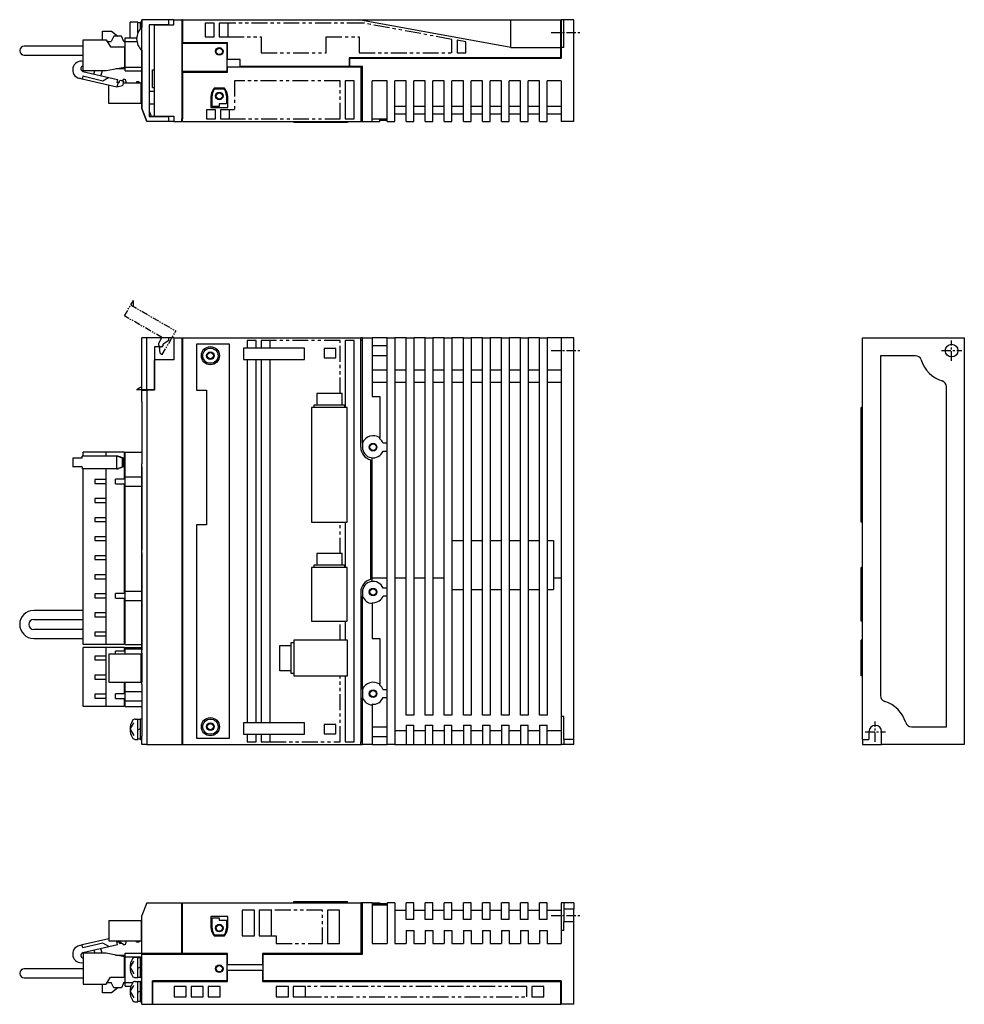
# Model space of a CAD drawing. Extents: x -716 to 5, y -257 to 130.
# Tile 2 of 2: x -367 to 5, y -257 to 130. Entities that reach past the tile are written whole.
import ezdxf

# ---------------------------------------------------------------- set-up
doc = ezdxf.new("R2010")
doc.units = 0
doc.linetypes.add('CENTER', pattern=[2, 1.25, -0.25, 0.25, -0.25])
doc.linetypes.add('PHANTOM', pattern=[2.5, 1.25, -0.25, 0.25, -0.25, 0.25, -0.25])
for name, color, linetype in [('CENTER', 6, 'CENTER'), ('OUTLINE', 7, 'CONTINUOUS'), ('PHANTOM', 3, 'PHANTOM'), ('THIN_LINE', 6, 'CONTINUOUS')]:
    doc.layers.add(name, color=color, linetype=linetype)

msp = doc.modelspace()

# ---------------------------------------------------------------- linework, layer by layer
at = {"layer": 'CENTER', "ltscale": 3}
for p, q in [((-157.51, 125.23), (-145.51, 125.23)), ((0, -4), (0, 4)), ((-157.51, 0), (-145.51, 0)), ((-4, 0), (4, 0)), ((-30, -154), (-30, -146)), ((-34, -150), (-26, -150)), ((-157.51, -222.26), (-145.51, -222.26))]:
    msp.add_line(p, q, dxfattribs=at)
at = {"layer": 'OUTLINE'}
for p, q in [((-323.11, 123.13), (-323.11, 129.23)), ((-320.01, 129.23), (-323.11, 129.23)), ((-320.01, 125.13), (-320.01, 129.23)), ((-319.01, 129.03), (-320.01, 129.03)), ((-319.01, 126.72), (-319.01, 129.23)), ((-318.51, 129.23), (-319.01, 129.23)), ((-318.51, 130.23), (-318.51, 130.23)), ((-318.51, 130.23), (-318.51, 127.22)), ((-307.86, 130.23), (-318.51, 130.23)), ((-318.51, 95.23), (-318.51, 130.23)), ((-315.65, 128.26), (-315.65, 92.2)), ((-307.86, 128.26), (-315.65, 128.26)), ((-313.51, 92.23), (-313.51, 128.23)), ((-313.51, 128.23), (-305.91, 128.23)), ((-311.98, 128.26), (-311.98, 128.23)), ((-310.05, 128.23), (-310.05, 128.26)), ((-309.31, 128.23), (-309.31, 128.26)), ((-305.91, 130.23), (-307.86, 130.23)), ((-307.86, 128.26), (-307.86, 130.23)), ((-305.91, 130.23), (-302.71, 130.23)), ((-305.91, 128.23), (-305.91, 130.23)), ((-302.51, 130.23), (-302.71, 130.23)), ((-302.71, 130.23), (-302.71, 91.24)), ((-302.71, 129.23), (-302.51, 129.23)), ((-302.51, 130.23), (-302.51, 121.13)), ((-302.51, 130.23), (-231.51, 130.23)), ((-293.51, 128.93), (-293.51, 123.43)), ((-290.01, 128.93), (-293.51, 128.93)), ((-290.01, 123.43), (-290.01, 128.93)), ((-288.01, 128.93), (-288.01, 123.43)), ((-284.51, 128.93), (-288.01, 128.93)), ((-284.51, 123.43), (-284.51, 128.93)), ((-173.31, 119.23), (-233.1, 130.23)), ((-231.51, 130.23), (-224.88, 130.23)), ((-224.88, 130.23), (-173.31, 130.23)), ((-173.31, 130.23), (-153.71, 130.23)), ((-173.31, 124.73), (-173.31, 130.23)), ((-153.71, 124.73), (-153.71, 130.23)), ((-153.71, 129.23), (-153.51, 129.23)), ((-153.51, 130.23), (-153.51, 124.75)), ((-152.51, 130.23), (-153.51, 130.23)), ((-152.51, 119.23), (-152.51, 130.23)), ((-148.51, 130.23), (-152.51, 130.23)), ((-148.51, 90.23), (-148.51, 130.23)), ((-333.91, 122.31), (-333.91, 125.72)), ((-333.91, 125.72), (-330.41, 125.72)), ((-330.41, 125.72), (-327.93, 123.73)), ((-173.31, 119.23), (-173.31, 124.73)), ((-153.71, 119.23), (-153.71, 124.73)), ((-153.51, 124.75), (-153.51, 119.71)), ((-341.51, 122.31), (-332.51, 122.31)), ((-341.51, 110.16), (-341.51, 122.31)), ((-332.51, 122.31), (-330.81, 119.53)), ((-332.1, 121.63), (-330.51, 121.63)), ((-329.51, 123.73), (-330.51, 121.63)), ((-326.51, 123.73), (-329.51, 123.73)), ((-325.51, 121.63), (-326.51, 123.73)), ((-325.63, 121.89), (-325.31, 121.63)), ((-325.51, 121.63), (-325.09, 121.63)), ((-325.09, 121.63), (-325.09, 123.13)), ((-325.09, 123.13), (-320.49, 123.13)), ((-325.09, 111.53), (-325.09, 121.63)), ((-325.09, 121.63), (-320.41, 121.63)), ((-302.51, 121.13), (-302.51, 120.93)), ((-284.81, 121.13), (-302.51, 121.13)), ((-302.51, 120.93), (-285.01, 120.93)), ((-302.51, 109.83), (-302.51, 120.93)), ((-293.51, 123.43), (-290.01, 123.43)), ((-288.01, 123.43), (-284.51, 123.43)), ((-285.01, 120.93), (-285.01, 109.83)), ((-284.81, 114.63), (-284.81, 121.13)), ((-194.51, 122.12), (-194.51, 117.23)), ((-191.01, 121.47), (-194.51, 122.12)), ((-191.01, 117.23), (-191.01, 121.47)), ((-360.99, 119.83), (-364.74, 119.83)), ((-364.74, 116.29), (-360.99, 116.29)), ((-341.51, 119.83), (-360.99, 119.83)), ((-360.99, 116.29), (-341.51, 116.29)), ((-330.81, 119.53), (-325.31, 119.53)), ((-325.31, 119.53), (-325.09, 119.53)), ((-325.31, 119.53), (-325.31, 111.48)), ((-318.51, 118.24), (-318.51, 95.23)), ((-194.51, 117.23), (-191.01, 117.23)), ((-173.31, 119.23), (-153.71, 119.23)), ((-153.71, 115.23), (-153.71, 119.23)), ((-153.71, 118.23), (-153.51, 118.23)), ((-153.51, 119.71), (-153.51, 119.23)), ((-152.51, 119.23), (-153.51, 119.23)), ((-153.51, 119.23), (-153.51, 115.03)), ((-325.09, 112.93), (-325.31, 112.93)), ((-279.81, 114.63), (-284.81, 114.63)), ((-279.81, 111.83), (-279.81, 114.63)), ((-236.91, 115.23), (-236.91, 111.83)), ((-153.71, 115.23), (-236.91, 115.23)), ((-236.71, 115.03), (-153.51, 115.03)), ((-236.71, 111.83), (-236.71, 115.03)), ((-341.62, 109.9), (-331.48, 107.49)), ((-332.51, 110.16), (-341.51, 110.16)), ((-337.31, 108.88), (-337.01, 110.16)), ((-334.13, 110.16), (-334.59, 108.23)), ((-325.31, 111.48), (-332.51, 110.16)), ((-325.09, 110.83), (-328.84, 110.83)), ((-325.09, 110.13), (-325.09, 111.53)), ((-325.09, 111.53), (-318.51, 111.53)), ((-325.09, 110.13), (-318.51, 110.13)), ((-314.31, 110.53), (-313.51, 110.53)), ((-314.31, 103.53), (-314.31, 110.53)), ((-302.51, 109.83), (-302.51, 109.63)), ((-285.01, 109.83), (-302.51, 109.83)), ((-302.51, 109.63), (-284.81, 109.63)), ((-302.51, 109.63), (-302.51, 91.24)), ((-284.81, 111.63), (-232.35, 111.63)), ((-284.81, 109.63), (-284.81, 111.63)), ((-279.81, 111.63), (-279.81, 111.83)), ((-236.91, 111.83), (-279.81, 111.83)), ((-231.71, 111.83), (-236.71, 111.83)), ((-232.35, 111.63), (-232.35, 90.23)), ((-231.71, 90.23), (-231.71, 111.83)), ((-341.9, 106.88), (-343.05, 107.16)), ((-341.65, 107.95), (-341.9, 106.88)), ((-328.28, 103.65), (-341.9, 106.88)), ((-333.86, 106.1), (-341.65, 107.95)), ((-331.48, 107.49), (-333.86, 106.1)), ((-331.48, 107.49), (-328.07, 106.68)), ((-328.07, 106.68), (-328.3, 105.71)), ((-328.3, 105.71), (-327.82, 105.59)), ((-327.82, 105.59), (-328.28, 103.65)), ((-327.82, 105.59), (-327.33, 105.48)), ((-327.33, 105.48), (-327.1, 106.45)), ((-327.1, 106.45), (-325.64, 106.1)), ((-326.26, 106.25), (-325.51, 106.79)), ((-325.64, 106.1), (-326.1, 104.16)), ((-318.71, 105.19), (-325.86, 105.19)), ((-324.71, 105.99), (-324.71, 105.19)), ((-319.71, 105.79), (-320.51, 105.79)), ((-320.51, 105.79), (-320.51, 105.19)), ((-319.11, 105.19), (-319.71, 105.79)), ((-318.71, 97.19), (-318.71, 105.19)), ((-318.51, 104.59), (-318.71, 104.79)), ((-238.51, 106.23), (-238.51, 91.23)), ((-235.01, 106.23), (-238.51, 106.23)), ((-235.01, 91.23), (-235.01, 106.23)), ((-227.91, 90.23), (-227.91, 106.23)), ((-222.01, 106.23), (-227.91, 106.23)), ((-222.01, 90.23), (-222.01, 106.23)), ((-219.01, 90.23), (-219.01, 106.23)), ((-214.51, 106.23), (-219.01, 106.23)), ((-214.51, 90.23), (-214.51, 106.23)), ((-211.51, 90.23), (-211.51, 106.23)), ((-207.01, 106.23), (-211.51, 106.23)), ((-207.01, 90.23), (-207.01, 106.23)), ((-204.01, 90.23), (-204.01, 106.23)), ((-199.51, 106.23), (-204.01, 106.23)), ((-199.51, 90.23), (-199.51, 106.23)), ((-196.51, 90.23), (-196.51, 106.23)), ((-192.01, 106.23), (-196.51, 106.23)), ((-192.01, 90.23), (-192.01, 106.23)), ((-189.01, 90.23), (-189.01, 106.23)), ((-184.51, 106.23), (-189.01, 106.23)), ((-184.51, 90.23), (-184.51, 106.23)), ((-181.51, 90.23), (-181.51, 106.23)), ((-177.01, 106.23), (-181.51, 106.23)), ((-177.01, 90.23), (-177.01, 106.23)), ((-174.01, 90.23), (-174.01, 106.23)), ((-169.51, 106.23), (-174.01, 106.23)), ((-169.51, 90.23), (-169.51, 106.23)), ((-166.51, 90.23), (-166.51, 106.23)), ((-162.01, 106.23), (-166.51, 106.23)), ((-162.01, 90.23), (-162.01, 106.23)), ((-159.01, 90.23), (-159.01, 106.23)), ((-153.51, 106.23), (-159.01, 106.23)), ((-153.51, 106.23), (-153.51, 90.23)), ((-331.51, 97.19), (-331.51, 104.41)), ((-326.1, 104.16), (-328.28, 103.65)), ((-318.51, 103.79), (-318.71, 103.79)), ((-315.65, 102.13), (-313.51, 102.13)), ((-314.31, 103.53), (-313.51, 103.53)), ((-285.96, 103.23), (-290.06, 103.23)), ((-290.01, 103.03), (-286.01, 103.03)), ((-318.71, 97.19), (-331.51, 97.19)), ((-318.51, 98.59), (-318.71, 98.59)), ((-315.65, 97.13), (-313.51, 97.13)), ((-291.31, 99.93), (-291.31, 95.73)), ((-290.81, 96.13), (-290.81, 100.32)), ((-285.21, 97.13), (-288.11, 97.13)), ((-288.11, 97.13), (-288.11, 96.13)), ((-285.21, 100.32), (-285.21, 97.13)), ((-284.71, 95.73), (-284.71, 99.93)), ((-318.51, 95.23), (-316.51, 90.23)), ((-316.51, 90.23), (-318.51, 95.23)), ((-315.65, 94.3), (-314.81, 92.23)), ((-293.01, 94.73), (-293.01, 91.23)), ((-289.51, 94.73), (-293.01, 94.73)), ((-291.31, 95.73), (-284.71, 95.73)), ((-288.11, 96.13), (-290.81, 96.13)), ((-289.51, 91.23), (-289.51, 94.73)), ((-287.51, 94.73), (-287.51, 91.23)), ((-284.01, 94.73), (-287.51, 94.73)), ((-284.01, 91.23), (-284.01, 94.73)), ((-219.01, 96.23), (-214.51, 96.23)), ((-219.01, 93.23), (-214.51, 93.23)), ((-211.51, 96.23), (-207.01, 96.23)), ((-211.51, 93.23), (-207.01, 93.23)), ((-204.01, 96.23), (-199.51, 96.23)), ((-204.01, 93.23), (-199.51, 93.23)), ((-196.51, 96.23), (-192.01, 96.23)), ((-196.51, 93.23), (-192.01, 93.23)), ((-189.01, 96.23), (-184.51, 96.23)), ((-189.01, 93.23), (-184.51, 93.23)), ((-181.51, 96.23), (-177.01, 96.23)), ((-181.51, 93.23), (-177.01, 93.23)), ((-174.01, 96.23), (-169.51, 96.23)), ((-174.01, 93.23), (-169.51, 93.23)), ((-166.51, 96.23), (-162.01, 96.23)), ((-166.51, 93.23), (-162.01, 93.23)), ((-159.01, 96.23), (-153.51, 96.23)), ((-159.01, 93.23), (-153.51, 93.23)), ((-316.51, 90.23), (-316.51, 90.23)), ((-307.86, 90.23), (-316.51, 90.23)), ((-315.65, 92.2), (-307.86, 92.2)), ((-314.81, 92.23), (-313.51, 92.23)), ((-313.51, 92.2), (-313.51, 92.23)), ((-313.51, 92.23), (-305.91, 92.23)), ((-311.98, 92.23), (-311.98, 92.2)), ((-310.05, 92.2), (-310.05, 92.23)), ((-307.86, 90.23), (-307.86, 92.2)), ((-305.91, 90.23), (-307.86, 90.23)), ((-305.91, 92.23), (-305.91, 90.23)), ((-305.91, 90.23), (-302.71, 90.23)), ((-302.71, 91.24), (-302.51, 91.24)), ((-302.71, 90.23), (-302.71, 91.23)), ((-302.71, 91.23), (-302.51, 91.23)), ((-302.51, 90.23), (-302.51, 91.23)), ((-302.51, 90.23), (-232.35, 90.23)), ((-293.01, 91.23), (-289.51, 91.23)), ((-287.51, 91.23), (-284.01, 91.23)), ((-258.71, 90.23), (-258.71, 89.73)), ((-251.71, 89.73), (-258.71, 89.73)), ((-251.71, 90.23), (-251.71, 89.73)), ((-237.71, 89.73), (-251.71, 89.73)), ((-238.51, 91.23), (-235.01, 91.23)), ((-237.71, 90.23), (-237.71, 89.73)), ((-237.61, 89.73), (-237.71, 89.73)), ((-237.61, 90.23), (-237.61, 89.73)), ((-231.71, 91.23), (-232.35, 91.23)), ((-232.35, 90.23), (-231.71, 90.23)), ((-231.71, 90.23), (-227.91, 90.23)), ((-227.91, 91.23), (-222.01, 91.23)), ((-227.91, 90.23), (-224.91, 90.23)), ((-224.91, 90.23), (-224.91, 91.23)), ((-223.6, 90.53), (-224.91, 90.53)), ((-223.6, 91.23), (-223.6, 90.53)), ((-222.01, 90.53), (-223.6, 90.53)), ((-222.01, 90.23), (-219.01, 90.23)), ((-214.51, 90.23), (-211.51, 90.23)), ((-207.01, 90.23), (-204.01, 90.23)), ((-199.51, 90.23), (-196.51, 90.23)), ((-192.01, 90.23), (-189.01, 90.23)), ((-184.51, 90.23), (-181.51, 90.23)), ((-177.01, 90.23), (-174.01, 90.23)), ((-169.51, 90.23), (-166.51, 90.23)), ((-162.01, 90.23), (-159.01, 90.23)), ((-148.51, 90.23), (-153.51, 90.23)), ((-316.51, 5), (-318.51, 5)), ((-318.51, -15.45), (-318.51, 5)), ((-305.91, 5), (-316.51, 5)), ((-316.51, -15.45), (-316.51, 5)), ((-307.86, 4), (-310.05, 2.52)), ((-307.86, 4), (-307.86, 5)), ((-305.91, 5), (-302.71, 5)), ((-305.91, 5), (-305.91, -3.6)), ((-302.71, 5), (-302.51, 5)), ((-302.71, 5), (-302.71, -155)), ((-302.51, 5), (-302.51, -155)), ((-302.51, 5), (-232.35, 5)), ((-273.51, 4), (-277.01, 4)), ((-277.01, 4), (-277.01, 1)), ((-273.51, 1), (-273.51, 4)), ((-268.01, 4), (-271.51, 4)), ((-271.51, 4), (-271.51, 1)), ((-268.01, 1), (-268.01, 4)), ((-235.01, 4), (-238.51, 4)), ((-238.51, 4), (-238.51, -22.4)), ((-235.01, -154), (-235.01, 4)), ((-232.35, -38), (-232.35, 5)), ((-231.71, 5), (-232.35, 5)), ((-231.71, 4), (-232.35, 4)), ((-231.71, -36.38), (-231.71, 5)), ((-231.71, 5), (-227.91, 5)), ((-227.91, 5), (-227.91, -18)), ((-222.01, 5), (-227.91, 5)), ((-222.01, -155), (-222.01, 5)), ((-222.01, 5), (-219.01, 5)), ((-219.01, 5), (-219.01, -155)), ((-214.51, 5), (-219.01, 5)), ((-214.51, -143.5), (-214.51, 5)), ((-214.51, 5), (-211.51, 5)), ((-211.51, 5), (-211.51, -143.5)), ((-207.01, 5), (-211.51, 5)), ((-207.01, -143.5), (-207.01, 5)), ((-207.01, 5), (-204.01, 5)), ((-204.01, 5), (-204.01, -143.5)), ((-199.51, 5), (-204.01, 5)), ((-199.51, -143.5), (-199.51, 5)), ((-199.51, 5), (-196.51, 5)), ((-196.51, 5), (-196.51, -143.5)), ((-192.01, 5), (-196.51, 5)), ((-192.01, -143.5), (-192.01, 5)), ((-192.01, 5), (-189.01, 5)), ((-189.01, 5), (-189.01, -143.5)), ((-184.51, 5), (-189.01, 5)), ((-184.51, -143.5), (-184.51, 5)), ((-184.51, 5), (-181.51, 5)), ((-181.51, 5), (-181.51, -143.5)), ((-177.01, 5), (-181.51, 5)), ((-177.01, -143.5), (-177.01, 5)), ((-177.01, 5), (-174.01, 5)), ((-174.01, 5), (-174.01, -143.5)), ((-169.51, 5), (-174.01, 5)), ((-169.51, -143.5), (-169.51, 5)), ((-169.51, 5), (-166.51, 5)), ((-166.51, 5), (-166.51, -143.5)), ((-162.01, 5), (-166.51, 5)), ((-162.01, -143.5), (-162.01, 5)), ((-162.01, 5), (-159.01, 5)), ((-159.01, 5), (-159.01, -143.5)), ((-153.51, 5), (-159.01, 5)), ((-153.51, 5), (-153.51, -144)), ((-148.51, 5), (-153.51, 5)), ((-148.51, -153), (-148.51, 5)), ((-35, -153), (-35, 5)), ((-35, 5), (5, 5)), ((5, 5), (5, -155)), ((-313.54, 1.53), (-313.54, -15.45)), ((-311.01, 1.53), (-313.54, 1.53)), ((-313.54, 0.5), (-313.51, 0.5)), ((-313.51, 1.53), (-313.51, -3.6)), ((-310.05, 2.52), (-310.05, 2.5)), ((-297.01, 2.5), (-297.01, -15.5)), ((-284.01, 2.5), (-297.01, 2.5)), ((-284.01, -152.5), (-284.01, 2.5)), ((-278.51, 1), (-278.51, -3.5)), ((-277.01, 1), (-278.51, 1)), ((-273.51, 1), (-277.01, 1)), ((-271.51, 1), (-273.51, 1)), ((-254.51, 1), (-271.51, 1)), ((-254.51, -3.5), (-254.51, 1)), ((-242.21, 0.8), (-246.81, 0.8)), ((-246.81, 0.8), (-246.81, -2.8)), ((-242.21, -2.8), (-242.21, 0.8)), ((-227.91, 2), (-222.01, 2)), ((-305.91, -3.6), (-313.51, -3.6)), ((-313.51, -15.5), (-313.51, -3.6)), ((-278.51, -3.5), (-277.01, -3.5)), ((-277.01, -3.5), (-277.01, -146.5)), ((-277.01, -3.5), (-273.51, -3.5)), ((-273.51, -146.5), (-273.51, -3.5)), ((-273.51, -3.5), (-271.51, -3.5)), ((-271.51, -3.5), (-271.51, -146.5)), ((-271.51, -3.5), (-254.51, -3.5)), ((-268.01, -146.5), (-268.01, -3.5)), ((-246.81, -2.8), (-242.21, -2.8)), ((-222.01, -2), (-227.91, -2)), ((-28, -2), (-28, -135.76)), ((-14.24, -2), (-28, -2)), ((-313.54, -5.5), (-313.51, -5.5)), ((-313.54, -6.95), (-313.51, -6.95)), ((-227.91, -7.5), (-222.01, -7.5)), ((-219.01, -7.5), (-214.51, -7.5)), ((-211.51, -7.5), (-207.01, -7.5)), ((-204.01, -7.5), (-199.51, -7.5)), ((-196.51, -7.5), (-192.01, -7.5)), ((-189.01, -7.5), (-184.51, -7.5)), ((-181.51, -7.5), (-177.01, -7.5)), ((-174.01, -7.5), (-169.51, -7.5)), ((-166.51, -7.5), (-162.01, -7.5)), ((-159.01, -7.5), (-153.51, -7.5)), ((-318.51, -15.45), (-320.51, -15.45)), ((-316.51, -15.45), (-318.51, -15.45)), ((-313.54, -15.45), (-316.51, -15.45)), ((-316.21, -15.5), (-316.21, -15.45)), ((-314.81, -15.45), (-314.81, -15.5)), ((-222.01, -12.5), (-227.91, -12.5)), ((-214.51, -12.5), (-219.01, -12.5)), ((-207.01, -12.5), (-211.51, -12.5)), ((-199.51, -12.5), (-204.01, -12.5)), ((-192.01, -12.5), (-196.51, -12.5)), ((-184.51, -12.5), (-189.01, -12.5)), ((-177.01, -12.5), (-181.51, -12.5)), ((-169.51, -12.5), (-174.01, -12.5)), ((-162.01, -12.5), (-166.51, -12.5)), ((-153.51, -12.5), (-159.01, -12.5)), ((-2, -148), (-2, -14.24)), ((-318.51, -15.5), (-316.51, -15.5)), ((-318.51, -20.2), (-318.51, -15.5)), ((-313.51, -15.5), (-316.51, -15.5)), ((-316.51, -15.5), (-316.51, -155)), ((-297.01, -15.5), (-293.01, -15.5)), ((-293.01, -15.5), (-293.01, -68.5)), ((-249.71, -16.9), (-249.71, -21.43)), ((-240.51, -16.9), (-249.71, -16.9)), ((-239.71, -16.9), (-240.51, -16.9)), ((-239.71, -21.43), (-239.71, -16.9)), ((-227.91, -18), (-224.91, -18)), ((-224.91, -18), (-224.91, -34.33)), ((-318.51, -20.2), (-318.51, -44.6)), ((-318.39, -20.2), (-318.51, -20.2)), ((-318.39, -44.6), (-318.39, -20.2)), ((-251.71, -22.4), (-251.71, -67.5)), ((-237.71, -22.4), (-251.71, -22.4)), ((-250.78, -21.43), (-250.78, -22.4)), ((-249.71, -21.43), (-250.78, -21.43)), ((-239.71, -21.43), (-249.71, -21.43)), ((-238.64, -21.43), (-239.71, -21.43)), ((-238.64, -22.4), (-238.64, -21.43)), ((-237.71, -67.5), (-237.71, -22.4)), ((-35.5, -67.5), (-35.5, -22.4)), ((-35, -22.4), (-35.5, -22.4)), ((-224.91, -34.7), (-224.91, -34.33)), ((-231.71, -36.38), (-231.71, -38)), ((-222.01, -36.47), (-223.6, -36.47)), ((-343.05, -42.3), (-345.68, -42.3)), ((-345.68, -42.3), (-345.68, -45.7)), ((-341.9, -42.3), (-343.05, -42.3)), ((-328.28, -41.5), (-341.9, -41.5)), ((-341.9, -42.3), (-341.9, -41.5)), ((-332.51, -39.9), (-341.51, -39.9)), ((-341.51, -41.5), (-341.51, -39.9)), ((-325.31, -39.9), (-332.51, -39.9)), ((-332.51, -41.5), (-332.51, -39.9)), ((-327.82, -41.5), (-328.28, -41.5)), ((-328.28, -46.5), (-328.28, -41.5)), ((-326.1, -42.3), (-328.28, -41.5)), ((-327.82, -41.5), (-327.33, -41.7)), ((-327.33, -41.7), (-327.1, -41.7)), ((-327.1, -41.7), (-325.64, -42.3)), ((-325.64, -42.3), (-326.1, -42.3)), ((-326.1, -45.7), (-326.1, -42.3)), ((-325.64, -45.7), (-325.64, -42.3)), ((-325.31, -50.6), (-325.31, -39.9)), ((-325.09, -41.3), (-325.31, -41.3)), ((-325.09, -49.7), (-325.09, -39.9)), ((-325.09, -39.9), (-318.51, -39.9)), ((-227.91, -90.82), (-227.91, -42.18)), ((-223.6, -39.54), (-222.01, -39.54)), ((-343.05, -45.7), (-345.68, -45.7)), ((-341.9, -45.7), (-343.05, -45.7)), ((-341.9, -45.7), (-341.9, -46.5)), ((-328.28, -46.5), (-326.1, -45.7)), ((-327.33, -46.3), (-327.82, -46.5)), ((-327.1, -46.3), (-327.33, -46.3)), ((-325.64, -45.7), (-327.1, -46.3)), ((-325.64, -45.7), (-326.1, -45.7)), ((-318.51, -44.6), (-318.39, -44.6)), ((-318.51, -45.9), (-318.51, -44.6)), ((-318.51, -45.9), (-318.51, -78.4)), ((-318.47, -45.9), (-318.51, -45.9)), ((-318.47, -78.4), (-318.47, -45.9)), ((-228.55, -42.96), (-228.55, -90.04)), ((-328.28, -46.5), (-341.9, -46.5)), ((-341.51, -115.6), (-341.51, -46.5)), ((-332.51, -50.75), (-332.51, -46.5)), ((-328.28, -46.5), (-327.82, -46.5)), ((-325.09, -53.3), (-325.09, -49.7)), ((-325.09, -49.7), (-318.51, -49.7)), ((-332.51, -50.75), (-337.01, -50.75)), ((-337.01, -50.75), (-337.01, -52.25)), ((-337.01, -52.25), (-332.51, -52.25)), ((-332.51, -52.25), (-332.51, -50.75)), ((-332.51, -58.25), (-332.51, -52.25)), ((-325.09, -50.6), (-328.84, -50.6)), ((-328.84, -52.4), (-328.84, -50.6)), ((-328.84, -52.4), (-325.09, -52.4)), ((-325.31, -95.6), (-325.31, -52.4)), ((-325.09, -94.7), (-325.09, -53.3)), ((-325.09, -53.3), (-318.51, -53.3)), ((-337.01, -58.25), (-337.01, -59.75)), ((-332.51, -58.25), (-337.01, -58.25)), ((-337.01, -59.75), (-332.51, -59.75)), ((-332.51, -59.75), (-332.51, -58.25)), ((-332.51, -65.75), (-332.51, -59.75)), ((-337.01, -65.75), (-337.01, -67.25)), ((-332.51, -65.75), (-337.01, -65.75)), ((-332.51, -67.25), (-332.51, -65.75)), ((-337.01, -67.25), (-332.51, -67.25)), ((-332.51, -73.25), (-332.51, -67.25)), ((-297.01, -68.5), (-297.01, -152.5)), ((-293.01, -68.5), (-297.01, -68.5)), ((-251.71, -67.5), (-237.71, -67.5)), ((-238.51, -67.5), (-238.51, -85.4)), ((-35, -67.5), (-35.5, -67.5)), ((-337.01, -73.25), (-337.01, -74.75)), ((-332.51, -73.25), (-337.01, -73.25)), ((-332.51, -74.75), (-332.51, -73.25)), ((-337.01, -74.75), (-332.51, -74.75)), ((-332.51, -80.75), (-332.51, -74.75)), ((-196.51, -74.72), (-192.01, -74.72)), ((-189.01, -74.72), (-184.51, -74.72)), ((-181.51, -74.72), (-177.01, -74.72)), ((-174.01, -74.72), (-169.51, -74.72)), ((-166.51, -74.72), (-162.01, -74.72)), ((-159.01, -74.72), (-156.51, -74.72)), ((-156.51, -74.72), (-156.51, -93.95)), ((-337.01, -80.75), (-337.01, -82.25)), ((-332.51, -80.75), (-337.01, -80.75)), ((-332.51, -82.25), (-332.51, -80.75)), ((-318.51, -78.4), (-318.47, -78.4)), ((-318.51, -79.6), (-318.51, -78.4)), ((-318.51, -79.6), (-318.51, -117.9)), ((-318.47, -79.6), (-318.51, -79.6)), ((-318.47, -117.9), (-318.47, -79.6)), ((-240.51, -79.9), (-249.71, -79.9)), ((-249.71, -79.9), (-249.71, -84.43)), ((-239.71, -79.9), (-240.51, -79.9)), ((-239.71, -84.43), (-239.71, -79.9)), ((-337.01, -82.25), (-332.51, -82.25)), ((-332.51, -88.25), (-332.51, -82.25)), ((-250.81, -84.43), (-250.81, -85.4)), ((-249.71, -84.43), (-250.81, -84.43)), ((-239.71, -84.43), (-249.71, -84.43)), ((-238.61, -84.43), (-239.71, -84.43)), ((-238.61, -85.4), (-238.61, -84.43)), ((-332.51, -88.25), (-337.01, -88.25)), ((-337.01, -88.25), (-337.01, -89.75)), ((-332.51, -89.75), (-332.51, -88.25)), ((-237.71, -85.4), (-251.71, -85.4)), ((-251.71, -85.4), (-251.71, -106.5)), ((-237.71, -106.5), (-237.71, -85.4)), ((-35.5, -106.5), (-35.5, -85.4)), ((-35, -85.4), (-35.5, -85.4)), ((-337.01, -89.75), (-332.51, -89.75)), ((-332.51, -95.75), (-332.51, -89.75)), ((-227.91, -89.47), (-222.01, -89.47)), ((-219.01, -89.47), (-214.51, -89.47)), ((-211.51, -89.47), (-207.01, -89.47)), ((-204.01, -89.47), (-199.51, -89.47)), ((-156.51, -89.47), (-153.51, -89.47)), ((-332.51, -95.75), (-337.01, -95.75)), ((-337.01, -95.75), (-337.01, -97.25)), ((-332.51, -97.25), (-332.51, -95.75)), ((-325.09, -95.6), (-328.84, -95.6)), ((-328.84, -97.4), (-328.84, -95.6)), ((-325.09, -94.7), (-318.51, -94.7)), ((-325.09, -98.3), (-325.09, -94.7)), ((-232.35, -95), (-232.35, -154)), ((-231.71, -95), (-231.71, -96.62)), ((-231.71, -133.38), (-231.71, -96.62)), ((-222.01, -93.47), (-223.6, -93.47)), ((-223.6, -96.54), (-222.01, -96.54)), ((-196.51, -93.95), (-192.01, -93.95)), ((-189.01, -93.95), (-184.51, -93.95)), ((-181.51, -93.95), (-177.01, -93.95)), ((-174.01, -93.95), (-169.51, -93.95)), ((-166.51, -93.95), (-162.01, -93.95)), ((-159.01, -93.95), (-156.51, -93.95)), ((-337.01, -97.25), (-332.51, -97.25)), ((-332.51, -103.25), (-332.51, -97.25)), ((-328.84, -97.4), (-325.09, -97.4)), ((-325.31, -115.6), (-325.31, -97.4)), ((-325.09, -115.6), (-325.09, -98.3)), ((-325.09, -98.3), (-318.51, -98.3)), ((-227.91, -99.2), (-227.51, -99.2)), ((-227.91, -99.48), (-227.91, -99.2)), ((-227.91, -99.48), (-227.91, -113.23)), ((-341.51, -102.23), (-360.99, -102.23)), ((-332.51, -103.25), (-337.01, -103.25)), ((-337.01, -103.25), (-337.01, -104.75)), ((-332.51, -104.75), (-332.51, -103.25)), ((-360.99, -105.77), (-341.51, -105.77)), ((-337.01, -104.75), (-332.51, -104.75)), ((-332.51, -110.75), (-332.51, -104.75)), ((-251.71, -106.5), (-237.71, -106.5)), ((-238.51, -106.5), (-238.51, -114)), ((-35, -106.5), (-35.5, -106.5)), ((-341.51, -109.73), (-360.99, -109.73)), ((-337.01, -110.75), (-337.01, -112.25)), ((-332.51, -110.75), (-337.01, -110.75)), ((-337.01, -112.25), (-332.51, -112.25)), ((-332.51, -112.25), (-332.51, -110.75)), ((-332.51, -115.6), (-332.51, -112.25)), ((-360.99, -113.27), (-341.51, -113.27)), ((-332.51, -115.6), (-341.51, -115.6)), ((-325.31, -115.6), (-332.51, -115.6)), ((-325.09, -114.2), (-325.31, -114.2)), ((-325.09, -115.6), (-318.51, -115.6)), ((-264.21, -126), (-264.21, -116)), ((-264.21, -116), (-259.68, -116)), ((-259.68, -116), (-259.68, -114.9)), ((-259.68, -114.9), (-258.71, -114.9)), ((-259.68, -126), (-259.68, -116)), ((-237.61, -114), (-258.71, -114)), ((-258.71, -114), (-258.71, -128)), ((-237.61, -128), (-237.61, -114)), ((-227.91, -113.23), (-224.91, -113.23)), ((-224.91, -113.23), (-224.91, -131.33)), ((-35.5, -128), (-35.5, -114)), ((-35, -114), (-35.5, -114)), ((-332.51, -116.9), (-341.51, -116.9)), ((-341.51, -140.1), (-341.51, -116.9)), ((-325.31, -116.9), (-332.51, -116.9)), ((-332.51, -120.25), (-332.51, -116.9)), ((-318.71, -119.49), (-331.51, -119.49)), ((-331.51, -119.49), (-331.51, -130.49)), ((-325.09, -118.3), (-328.84, -118.3)), ((-328.84, -119.49), (-328.84, -118.3)), ((-325.31, -118.3), (-325.31, -116.9)), ((-325.09, -117.4), (-325.09, -116.9)), ((-325.09, -116.9), (-318.51, -116.9)), ((-325.09, -119.49), (-325.09, -117.4)), ((-325.09, -117.4), (-318.51, -117.4)), ((-318.71, -130.49), (-318.71, -119.49)), ((-318.51, -117.9), (-318.47, -117.9)), ((-318.51, -119), (-318.51, -117.9)), ((-318.51, -119), (-318.51, -121.34)), ((-318.39, -119), (-318.51, -119)), ((-318.39, -130.53), (-318.39, -119)), ((-337.01, -120.25), (-337.01, -121.75)), ((-332.51, -120.25), (-337.01, -120.25)), ((-337.01, -121.75), (-332.51, -121.75)), ((-332.51, -121.75), (-332.51, -120.25)), ((-332.51, -127.75), (-332.51, -121.75)), ((-318.71, -121), (-318.51, -121)), ((-318.39, -121.34), (-318.71, -121.34)), ((-337.01, -127.75), (-337.01, -129.25)), ((-332.51, -127.75), (-337.01, -127.75)), ((-332.51, -129.25), (-332.51, -127.75)), ((-318.39, -127.65), (-318.71, -127.65)), ((-259.68, -126), (-264.21, -126)), ((-259.68, -127.1), (-259.68, -126)), ((-258.71, -127.1), (-259.68, -127.1)), ((-337.01, -129.25), (-332.51, -129.25)), ((-332.51, -135.25), (-332.51, -129.25)), ((-331.51, -130.49), (-318.71, -130.49)), ((-325.31, -135.1), (-325.31, -130.49)), ((-325.09, -134.2), (-325.09, -130.49)), ((-318.39, -128.65), (-318.71, -128.65)), ((-318.51, -128.65), (-318.51, -130.53)), ((-318.51, -130.53), (-318.39, -130.53)), ((-318.51, -131.41), (-318.51, -130.53)), ((-318.51, -131.41), (-318.51, -151.7)), ((-318.39, -131.41), (-318.51, -131.41)), ((-318.39, -151.7), (-318.39, -131.41)), ((-258.71, -128), (-237.61, -128)), ((-238.51, -128), (-238.51, -154)), ((-224.91, -131.7), (-224.91, -131.33)), ((-35, -128), (-35.5, -128)), ((-337.01, -135.25), (-337.01, -136.75)), ((-332.51, -135.25), (-337.01, -135.25)), ((-332.51, -136.75), (-332.51, -135.25)), ((-325.09, -135.1), (-328.84, -135.1)), ((-328.84, -136.9), (-328.84, -135.1)), ((-325.09, -134.2), (-318.51, -134.2)), ((-325.09, -137.8), (-325.09, -134.2)), ((-231.71, -133.38), (-231.71, -136.62)), ((-222.01, -133.47), (-223.6, -133.47)), ((-337.01, -136.75), (-332.51, -136.75)), ((-332.51, -140.1), (-332.51, -136.75)), ((-328.84, -136.9), (-325.09, -136.9)), ((-325.31, -140.1), (-325.31, -136.9)), ((-325.09, -138.7), (-325.31, -138.7)), ((-325.09, -140.1), (-325.09, -137.8)), ((-325.09, -137.8), (-318.51, -137.8)), ((-231.71, -155), (-231.71, -136.62)), ((-227.91, -139.48), (-227.91, -139.18)), ((-227.91, -139.48), (-227.91, -155)), ((-223.6, -136.53), (-222.01, -136.53)), ((-332.51, -140.1), (-341.51, -140.1)), ((-325.31, -140.1), (-332.51, -140.1)), ((-325.09, -140.1), (-318.51, -140.1)), ((-323.11, -149), (-321.64, -146.53)), ((-321.05, -145), (-320.01, -145)), ((-320.01, -149), (-320.01, -145)), ((-319.01, -145.2), (-320.01, -145.2)), ((-319.01, -149), (-319.01, -145)), ((-318.51, -145), (-319.01, -145)), ((-278.51, -146.5), (-278.51, -151)), ((-277.01, -146.5), (-278.51, -146.5)), ((-273.51, -146.5), (-277.01, -146.5)), ((-271.51, -146.5), (-273.51, -146.5)), ((-254.51, -146.5), (-271.51, -146.5)), ((-254.51, -151), (-254.51, -146.5)), ((-242.21, -147.2), (-246.81, -147.2)), ((-246.81, -147.2), (-246.81, -150.8)), ((-242.21, -150.8), (-242.21, -147.2)), ((-211.51, -143.5), (-214.51, -143.5)), ((-204.01, -143.5), (-207.01, -143.5)), ((-196.51, -143.5), (-199.51, -143.5)), ((-189.01, -143.5), (-192.01, -143.5)), ((-181.51, -143.5), (-184.51, -143.5)), ((-174.01, -143.5), (-177.01, -143.5)), ((-166.51, -143.5), (-169.51, -143.5)), ((-159.01, -143.5), (-162.01, -143.5)), ((-152.51, -144), (-153.51, -144)), ((-153.51, -144), (-153.51, -144.48)), ((-153.51, -144.48), (-153.51, -149.52)), ((-152.51, -153), (-152.51, -144)), ((-323.11, -149), (-321.64, -151.47)), ((-320.01, -149.29), (-319.01, -148.71)), ((-320.01, -153), (-320.01, -149)), ((-319.01, -153), (-319.01, -149)), ((-278.51, -151), (-277.01, -151)), ((-277.01, -151), (-273.51, -151)), ((-277.01, -151), (-277.01, -154)), ((-273.51, -154), (-273.51, -151)), ((-273.51, -151), (-271.51, -151)), ((-271.51, -151), (-254.51, -151)), ((-271.51, -151), (-271.51, -154)), ((-268.01, -154), (-268.01, -151)), ((-246.81, -150.8), (-242.21, -150.8)), ((-227.91, -148), (-222.01, -148)), ((-219.01, -149.52), (-214.51, -149.52)), ((-214.51, -147.42), (-214.51, -155)), ((-214.51, -147.42), (-211.51, -147.42)), ((-211.51, -155), (-211.51, -147.42)), ((-211.51, -149.52), (-207.01, -149.52)), ((-207.01, -147.42), (-207.01, -155)), ((-207.01, -147.42), (-204.01, -147.42)), ((-204.01, -155), (-204.01, -147.42)), ((-204.01, -149.52), (-199.51, -149.52)), ((-199.51, -147.42), (-199.51, -155)), ((-199.51, -147.42), (-196.51, -147.42)), ((-196.51, -155), (-196.51, -147.42)), ((-196.51, -149.52), (-192.01, -149.52)), ((-192.01, -147.42), (-192.01, -155)), ((-192.01, -147.42), (-189.01, -147.42)), ((-189.01, -155), (-189.01, -147.42)), ((-189.01, -149.52), (-184.51, -149.52)), ((-184.51, -147.42), (-184.51, -155)), ((-184.51, -147.42), (-181.51, -147.42)), ((-181.51, -155), (-181.51, -147.42)), ((-181.51, -149.52), (-177.01, -149.52)), ((-177.01, -147.42), (-177.01, -155)), ((-177.01, -147.42), (-174.01, -147.42)), ((-174.01, -155), (-174.01, -147.42)), ((-174.01, -149.52), (-169.51, -149.52)), ((-169.51, -147.42), (-169.51, -155)), ((-169.51, -147.42), (-166.51, -147.42)), ((-166.51, -155), (-166.51, -147.42)), ((-166.51, -149.52), (-162.01, -149.52)), ((-162.01, -147.42), (-162.01, -155)), ((-162.01, -147.42), (-159.01, -147.42)), ((-159.01, -155), (-159.01, -147.42)), ((-159.01, -149.52), (-153.51, -149.52)), ((-153.51, -149.52), (-153.51, -155)), ((-32.5, -150), (-32.5, -153)), ((-27.5, -155), (-27.5, -150)), ((-15.76, -148), (-2, -148)), ((-321.05, -153), (-320.01, -153)), ((-320.01, -152.8), (-319.01, -152.8)), ((-319.01, -153), (-318.51, -153)), ((-318.51, -151.7), (-318.39, -151.7)), ((-318.51, -155), (-318.51, -151.7)), ((-302.51, -154), (-302.71, -154)), ((-297.01, -152.5), (-284.01, -152.5)), ((-277.01, -154), (-273.51, -154)), ((-271.51, -154), (-268.01, -154)), ((-238.51, -154), (-235.01, -154)), ((-232.35, -154), (-232.31, -154)), ((-232.31, -155), (-232.31, -154)), ((-232.31, -154), (-231.71, -154)), ((-222.01, -152), (-227.91, -152)), ((-152.51, -153), (-152.51, -155)), ((-148.51, -153), (-152.51, -153)), ((-148.51, -155), (-148.51, -153)), ((-35, -153), (-35, -155)), ((-35, -153), (-32.5, -153)), ((-316.51, -155), (-318.51, -155)), ((-316.51, -155), (-302.71, -155)), ((-302.71, -155), (-302.51, -155)), ((-302.51, -155), (-232.31, -155)), ((-232.31, -155), (-231.71, -155)), ((-227.91, -155), (-231.71, -155)), ((-227.91, -155), (-222.01, -155)), ((-219.01, -155), (-222.01, -155)), ((-219.01, -155), (-214.51, -155)), ((-214.51, -155), (-211.51, -155)), ((-211.51, -155), (-207.01, -155)), ((-207.01, -155), (-204.01, -155)), ((-204.01, -155), (-199.51, -155)), ((-199.51, -155), (-196.51, -155)), ((-196.51, -155), (-192.01, -155)), ((-192.01, -155), (-189.01, -155)), ((-189.01, -155), (-184.51, -155)), ((-184.51, -155), (-181.51, -155)), ((-181.51, -155), (-177.01, -155)), ((-177.01, -155), (-174.01, -155)), ((-174.01, -155), (-169.51, -155)), ((-169.51, -155), (-166.51, -155)), ((-166.51, -155), (-162.01, -155)), ((-162.01, -155), (-159.01, -155)), ((-159.01, -155), (-153.51, -155)), ((-152.51, -155), (-153.51, -155)), ((-148.51, -155), (-152.51, -155)), ((-35, -155), (-27.5, -155)), ((5, -155), (-27.5, -155)), ((-258.71, -216.76), (-237.61, -216.76)), ((-258.71, -217.26), (-258.71, -216.76)), ((-237.61, -217.26), (-237.61, -216.76)), ((-316.51, -217.26), (-318.51, -222.26)), ((-316.51, -217.26), (-302.71, -217.26)), ((-302.71, -237.26), (-302.71, -217.26)), ((-302.51, -218.26), (-302.71, -218.26)), ((-302.51, -217.26), (-232.31, -217.26)), ((-302.51, -237.26), (-302.51, -217.26)), ((-279.01, -220.26), (-279.01, -230.26)), ((-274.21, -220.26), (-279.01, -220.26)), ((-274.21, -230.26), (-274.21, -220.26)), ((-272.31, -220.26), (-272.31, -230.26)), ((-267.51, -220.26), (-272.31, -220.26)), ((-267.51, -230.26), (-267.51, -220.26)), ((-245.51, -220.26), (-245.51, -233.26)), ((-240.71, -220.26), (-245.51, -220.26)), ((-240.71, -233.26), (-240.71, -220.26)), ((-232.31, -217.26), (-232.31, -237.26)), ((-231.71, -217.26), (-232.31, -217.26)), ((-232.31, -218.26), (-231.71, -218.26)), ((-231.71, -237.46), (-231.71, -217.26)), ((-227.91, -217.26), (-231.71, -217.26)), ((-227.91, -217.26), (-227.91, -233.26)), ((-227.91, -217.26), (-224.91, -217.26)), ((-227.91, -217.56), (-223.6, -217.56)), ((-222.01, -218.26), (-227.91, -218.26)), ((-224.91, -217.26), (-224.91, -217.56)), ((-223.6, -217.56), (-223.6, -218.26)), ((-223.6, -217.56), (-222.01, -217.56)), ((-222.01, -217.26), (-222.01, -233.26)), ((-219.01, -217.26), (-222.01, -217.26)), ((-219.01, -217.26), (-219.01, -233.26)), ((-219.01, -220.26), (-214.51, -220.26)), ((-214.51, -223.89), (-214.51, -217.26)), ((-211.51, -217.26), (-214.51, -217.26)), ((-211.51, -223.89), (-211.51, -217.26)), ((-211.51, -220.26), (-207.01, -220.26)), ((-207.01, -223.89), (-207.01, -217.26)), ((-204.01, -217.26), (-207.01, -217.26)), ((-204.01, -223.89), (-204.01, -217.26)), ((-204.01, -220.26), (-199.51, -220.26)), ((-199.51, -223.89), (-199.51, -217.26)), ((-196.51, -217.26), (-199.51, -217.26)), ((-196.51, -223.89), (-196.51, -217.26)), ((-196.51, -220.26), (-192.01, -220.26)), ((-192.01, -223.89), (-192.01, -217.26)), ((-189.01, -217.26), (-192.01, -217.26)), ((-189.01, -223.89), (-189.01, -217.26)), ((-189.01, -220.26), (-184.51, -220.26)), ((-184.51, -223.89), (-184.51, -217.26)), ((-181.51, -217.26), (-184.51, -217.26)), ((-181.51, -223.89), (-181.51, -217.26)), ((-181.51, -220.26), (-177.01, -220.26)), ((-177.01, -223.89), (-177.01, -217.26)), ((-174.01, -217.26), (-177.01, -217.26)), ((-174.01, -223.89), (-174.01, -217.26)), ((-174.01, -220.26), (-169.51, -220.26)), ((-166.51, -217.26), (-169.51, -217.26)), ((-169.51, -223.89), (-169.51, -217.26)), ((-166.51, -223.89), (-166.51, -217.26)), ((-166.51, -220.26), (-162.01, -220.26)), ((-162.01, -223.89), (-162.01, -217.26)), ((-159.01, -217.26), (-162.01, -217.26)), ((-159.01, -223.89), (-159.01, -217.26)), ((-159.01, -220.26), (-153.51, -220.26)), ((-152.51, -217.26), (-153.51, -217.26)), ((-153.51, -217.26), (-153.51, -222.74)), ((-148.51, -217.26), (-152.51, -217.26)), ((-152.51, -217.26), (-152.51, -219.76)), ((-152.51, -219.76), (-152.51, -224.76)), ((-148.51, -219.76), (-152.51, -219.76)), ((-148.51, -217.26), (-148.51, -219.76)), ((-148.51, -224.76), (-148.51, -219.76)), ((-331.51, -224.22), (-318.71, -224.22)), ((-331.51, -224.22), (-331.51, -232.22)), ((-318.71, -224.22), (-318.71, -232.22)), ((-318.51, -237.26), (-318.51, -222.26)), ((-291.31, -222.76), (-291.31, -226.95)), ((-284.71, -222.76), (-291.31, -222.76)), ((-290.81, -227.34), (-290.81, -223.16)), ((-290.81, -223.16), (-288.11, -223.16)), ((-288.11, -223.16), (-288.11, -224.16)), ((-288.11, -224.16), (-285.21, -224.16)), ((-285.21, -224.16), (-285.21, -227.34)), ((-284.71, -226.95), (-284.71, -222.76)), ((-211.51, -223.89), (-214.51, -223.89)), ((-204.01, -223.89), (-207.01, -223.89)), ((-196.51, -223.89), (-199.51, -223.89)), ((-189.01, -223.89), (-192.01, -223.89)), ((-181.51, -223.89), (-184.51, -223.89)), ((-174.01, -223.89), (-177.01, -223.89)), ((-166.51, -223.89), (-169.51, -223.89)), ((-159.01, -223.89), (-162.01, -223.89)), ((-153.51, -222.74), (-153.51, -227.78)), ((-318.51, -225.62), (-318.71, -225.62)), ((-318.51, -226.67), (-318.71, -226.67)), ((-214.51, -228.26), (-214.51, -233.26)), ((-214.51, -228.26), (-211.51, -228.26)), ((-211.51, -228.26), (-211.51, -233.26)), ((-207.01, -228.26), (-207.01, -233.26)), ((-207.01, -228.26), (-204.01, -228.26)), ((-204.01, -228.26), (-204.01, -233.26)), ((-199.51, -228.26), (-199.51, -233.26)), ((-199.51, -228.26), (-196.51, -228.26)), ((-196.51, -228.26), (-196.51, -233.26)), ((-192.01, -228.26), (-192.01, -233.26)), ((-192.01, -228.26), (-189.01, -228.26)), ((-189.01, -228.26), (-189.01, -233.26)), ((-184.51, -228.26), (-184.51, -233.26)), ((-184.51, -228.26), (-181.51, -228.26)), ((-181.51, -228.26), (-181.51, -233.26)), ((-177.01, -228.26), (-177.01, -233.26)), ((-177.01, -228.26), (-174.01, -228.26)), ((-174.01, -228.26), (-174.01, -233.26)), ((-169.51, -228.26), (-169.51, -233.26)), ((-169.51, -228.26), (-166.51, -228.26)), ((-166.51, -228.26), (-166.51, -233.26)), ((-162.01, -228.26), (-162.01, -233.26)), ((-162.01, -228.26), (-159.01, -228.26)), ((-159.01, -228.26), (-159.01, -233.26)), ((-153.51, -227.78), (-153.51, -228.26)), ((-152.51, -228.26), (-153.51, -228.26)), ((-153.51, -228.26), (-153.51, -233.26)), ((-152.51, -228.26), (-152.51, -224.76)), ((-148.51, -224.76), (-152.51, -224.76)), ((-148.51, -257.26), (-148.51, -224.76)), ((-331.51, -231.44), (-341.9, -233.9)), ((-331.51, -232.22), (-318.71, -232.22)), ((-328.71, -232.22), (-327.72, -232.22)), ((-327.91, -232.22), (-327.82, -232.61)), ((-325.51, -233.82), (-327.72, -232.22)), ((-324.71, -232.22), (-324.71, -233.02)), ((-320.51, -232.82), (-320.51, -232.22)), ((-319.11, -232.22), (-319.71, -232.82)), ((-318.51, -229.77), (-318.71, -229.77)), ((-318.51, -230.82), (-318.71, -230.82)), ((-318.51, -231.62), (-318.71, -231.82)), ((-290.06, -230.26), (-285.96, -230.26)), ((-286.01, -230.06), (-290.01, -230.06)), ((-279.01, -230.26), (-274.21, -230.26)), ((-272.31, -230.26), (-267.51, -230.26)), ((-341.9, -233.9), (-343.05, -234.18)), ((-341.65, -234.97), (-341.9, -233.9)), ((-333.86, -233.13), (-341.65, -234.97)), ((-341.62, -236.92), (-331.48, -234.51)), ((-337.31, -235.9), (-337.01, -237.18)), ((-334.13, -237.18), (-334.59, -235.25)), ((-331.48, -234.51), (-333.86, -233.13)), ((-331.48, -234.51), (-328.07, -233.7)), ((-328.3, -232.73), (-327.82, -232.61)), ((-328.07, -233.7), (-328.3, -232.73)), ((-327.33, -232.5), (-327.82, -232.61)), ((-327.1, -233.47), (-327.33, -232.5)), ((-326.26, -233.27), (-327.1, -233.47)), ((-319.71, -232.82), (-320.51, -232.82)), ((-245.51, -233.26), (-240.71, -233.26)), ((-227.91, -233.26), (-222.01, -233.26)), ((-219.01, -233.26), (-214.51, -233.26)), ((-211.51, -233.26), (-207.01, -233.26)), ((-204.01, -233.26), (-199.51, -233.26)), ((-196.51, -233.26), (-192.01, -233.26)), ((-189.01, -233.26), (-184.51, -233.26)), ((-181.51, -233.26), (-177.01, -233.26)), ((-174.01, -233.26), (-169.51, -233.26)), ((-166.51, -233.26), (-162.01, -233.26)), ((-159.01, -233.26), (-153.51, -233.26)), ((-341.51, -237.18), (-341.51, -249.33)), ((-332.51, -237.18), (-341.51, -237.18)), ((-325.31, -238.51), (-332.51, -237.18)), ((-328.84, -237.86), (-325.09, -237.86)), ((-325.31, -246.56), (-325.31, -238.51)), ((-325.09, -239.96), (-325.31, -239.96)), ((-325.09, -237.16), (-318.51, -237.16)), ((-325.09, -238.56), (-325.09, -237.16)), ((-325.09, -248.66), (-325.09, -238.56)), ((-325.09, -238.56), (-318.51, -238.56)), ((-321.05, -238.76), (-320.01, -238.76)), ((-320.01, -246.76), (-320.01, -238.76)), ((-319.01, -238.96), (-320.01, -238.96)), ((-319.01, -246.76), (-319.01, -238.76)), ((-318.51, -238.76), (-319.01, -238.76)), ((-302.71, -237.26), (-318.51, -237.26)), ((-318.51, -237.46), (-318.51, -237.26)), ((-318.51, -257.26), (-318.51, -237.46)), ((-318.51, -237.46), (-285.01, -237.46)), ((-314.31, -237.26), (-314.31, -237.46)), ((-284.81, -237.26), (-302.51, -237.26)), ((-285.01, -237.46), (-285.01, -248.06)), ((-284.81, -241.76), (-284.81, -237.26)), ((-232.31, -237.26), (-271.01, -237.26)), ((-271.01, -237.26), (-271.01, -241.76)), ((-270.81, -237.46), (-231.71, -237.46)), ((-270.81, -248.06), (-270.81, -237.46)), ((-360.99, -243.31), (-364.74, -243.31)), ((-341.51, -243.31), (-360.99, -243.31)), ((-323.11, -242.76), (-321.64, -240.29)), ((-323.11, -242.76), (-321.64, -245.22)), ((-320.01, -243.04), (-319.01, -242.47)), ((-271.01, -241.76), (-284.81, -241.76)), ((-284.81, -248.26), (-284.81, -243.76)), ((-284.81, -243.76), (-271.01, -243.76)), ((-271.01, -243.76), (-271.01, -248.26)), ((-364.74, -246.85), (-360.99, -246.85)), ((-360.99, -246.85), (-341.51, -246.85)), ((-332.51, -249.33), (-330.81, -246.56)), ((-330.81, -246.56), (-325.31, -246.56)), ((-325.31, -246.56), (-325.09, -246.56)), ((-321.05, -246.76), (-320.01, -246.76)), ((-320.01, -246.56), (-319.01, -246.56)), ((-319.01, -246.76), (-318.51, -246.76)), ((-341.51, -249.33), (-332.51, -249.33)), ((-333.91, -252.74), (-333.91, -249.33)), ((-332.1, -248.66), (-330.51, -248.66)), ((-329.51, -250.76), (-330.51, -248.66)), ((-327.93, -250.76), (-330.41, -252.74)), ((-326.51, -250.76), (-329.51, -250.76)), ((-325.51, -248.66), (-326.51, -250.76)), ((-325.31, -248.66), (-325.63, -248.92)), ((-325.51, -248.66), (-325.09, -248.66)), ((-325.09, -248.66), (-321.99, -248.66)), ((-325.09, -250.16), (-325.09, -248.66)), ((-325.09, -250.16), (-322.76, -250.16)), ((-323.11, -252.26), (-321.64, -249.79)), ((-321.05, -248.26), (-320.01, -248.26)), ((-320.01, -256.26), (-320.01, -248.26)), ((-319.01, -248.46), (-320.01, -248.46)), ((-319.01, -256.26), (-319.01, -248.26)), ((-318.51, -248.26), (-319.01, -248.26)), ((-285.01, -248.06), (-314.31, -248.06)), ((-314.31, -257.26), (-314.31, -248.06)), ((-314.11, -248.26), (-284.81, -248.26)), ((-314.11, -257.26), (-314.11, -248.26)), ((-305.81, -250.26), (-305.81, -254.26)), ((-301.01, -250.26), (-305.81, -250.26)), ((-301.01, -254.26), (-301.01, -250.26)), ((-294.31, -250.26), (-299.11, -250.26)), ((-299.11, -250.26), (-299.11, -254.26)), ((-294.31, -254.26), (-294.31, -250.26)), ((-292.41, -250.26), (-292.41, -254.26)), ((-287.61, -250.26), (-292.41, -250.26)), ((-287.61, -254.26), (-287.61, -250.26)), ((-271.01, -248.26), (-153.71, -248.26)), ((-153.51, -248.06), (-270.81, -248.06)), ((-265.61, -250.26), (-265.61, -254.26)), ((-260.81, -250.26), (-265.61, -250.26)), ((-260.81, -254.26), (-260.81, -250.26)), ((-258.91, -250.26), (-258.91, -254.26)), ((-254.11, -250.26), (-258.91, -250.26)), ((-254.11, -254.26), (-254.11, -250.26)), ((-165.11, -250.26), (-165.11, -254.26)), ((-160.31, -250.26), (-165.11, -250.26)), ((-160.31, -254.26), (-160.31, -250.26)), ((-153.71, -257.26), (-153.71, -248.26)), ((-153.51, -248.06), (-153.51, -257.26)), ((-330.41, -252.74), (-333.91, -252.74)), ((-323.11, -252.26), (-321.64, -254.72)), ((-320.01, -252.54), (-319.01, -251.97)), ((-305.81, -254.26), (-301.01, -254.26)), ((-299.11, -254.26), (-294.31, -254.26)), ((-292.41, -254.26), (-287.61, -254.26)), ((-265.61, -254.26), (-260.81, -254.26)), ((-258.91, -254.26), (-254.11, -254.26)), ((-165.11, -254.26), (-160.31, -254.26)), ((-321.05, -256.26), (-320.01, -256.26)), ((-320.01, -256.06), (-319.01, -256.06)), ((-319.01, -256.26), (-318.51, -256.26)), ((-318.51, -257.26), (-314.31, -257.26)), ((-314.11, -257.06), (-314.31, -257.06)), ((-314.11, -257.26), (-314.31, -257.26)), ((-314.11, -257.26), (-153.71, -257.26)), ((-153.71, -256.26), (-153.51, -256.26)), ((-148.51, -257.26), (-153.51, -257.26))]:
    msp.add_line(p, q, dxfattribs=at)
for centre, radius in [((-288.01, 117.73), 1.25), ((-288.01, 100.23), 1.25), ((-291.51, -2), 3.56), ((-291.51, -2), 3), ((0, 0), 2.5), ((-291.51, -2), 1.25), ((-227.51, -38), 1.25), ((-227.51, -95), 1.25), ((-227.51, -135), 1.25), ((-291.51, -148), 3.56), ((-291.51, -148), 3), ((-291.51, -148), 1.25), ((-288.01, -227.26), 1.25), ((-288.01, -243.26), 1.25)]:
    msp.add_circle(centre, radius, dxfattribs=at)
for centre, radius, start, end in [((-314.46, 122.73), 6.05, 132.0338, 227.9662), ((-364.74, 118.06), 1.77, 90, 270), ((-342.26, 110.48), 3.42, 77.2554, 256.64), ((-341.36, 110.97), 1.1, 97.6425, 256.64), ((-325.51, 105.99), 0.8, 0, 90), ((-286.31, 99.93), 5, 138.5904, 180), ((-285.81, 100.32), 5, 147.1401, 180), ((-290.21, 100.32), 5, 0, 32.8599), ((-289.71, 99.93), 5, 0, 41.4096), ((-311.01, 2.5), 1.05, 246.8011, 4.0592), ((-311.01, 2.5), 0.965, 270, 0), ((-14.24, -4.4), 2.4, 17.1756, 90), ((0, 0), 12.5, 197.1756, 252.8244), ((-314.46, -23.59), 10.15, 113.525, 126.5931), ((-4.4, -14.24), 2.4, 0, 72.8244), ((-227.51, -38), 4.5, 54.7056, 158.9605), ((-227.51, -38), 4.2, 21.4369, 51.7534), ((-227.21, -38), 5.14, 180, 254.8884), ((-227.51, -38), 4.2, 180, 338.5631), ((-227.21, -95), 5.14, 105.1116, 180), ((-227.51, -95), 4.2, 21.4369, 180), ((-227.51, -95), 4.5, 201.0395, 264.9003), ((-227.51, -95), 4.2, 270, 338.5631), ((-360.99, -107.75), 5.52, 90, 180), ((-360.99, -107.75), 5.52, 180, 270), ((-360.99, -107.75), 1.98, 90, 270), ((-227.51, -135), 4.5, 54.7056, 158.9605), ((-227.51, -135), 4.2, 21.4369, 51.7534), ((-227.51, -135), 4.5, 201.0395, 264.9003), ((-227.51, -135), 4.2, 264.535, 338.5631), ((-25.6, -135.76), 2.4, 180, 252.8244), ((-30, -150), 12.5, 17.1756, 72.8244), ((-316.61, -149), 6.5, 148.7193, 211.2807), ((-321.05, -146.3), 1.3, 90, 148.7193), ((-15.76, -145.6), 2.4, 197.1756, 270), ((-30, -150), 2.5, 0, 180), ((-321.05, -151.7), 1.3, 211.2807, 270), ((-286.31, -226.95), 5, 180, 221.4096), ((-285.81, -227.34), 5, 180, 212.8599), ((-290.21, -227.34), 5, 327.1401, 0), ((-289.71, -226.95), 5, 318.5904, 0), ((-342.26, -237.5), 3.42, 103.36, 282.7446), ((-325.51, -233.02), 0.8, 270, 0), ((-341.36, -237.99), 1.1, 103.36, 262.3575), ((-316.61, -242.76), 6.5, 148.7193, 211.2807), ((-321.05, -240.06), 1.3, 90, 148.7193), ((-364.74, -245.08), 1.77, 90, 270), ((-321.05, -245.46), 1.3, 211.2807, 270), ((-316.61, -252.26), 6.5, 148.7193, 211.2807), ((-321.05, -249.56), 1.3, 90, 148.7193), ((-321.05, -254.96), 1.3, 211.2807, 270)]:
    msp.add_arc(centre, radius, start, end, dxfattribs=at)
at = {"layer": 'PHANTOM', "ltscale": 5}
for p, q in [((-231.56, 128.93), (-284.51, 128.93)), ((-196.51, 122.49), (-231.56, 128.93)), ((-284.51, 123.43), (-271.51, 123.43)), ((-271.51, 123.43), (-271.51, 117.23)), ((-246.01, 123.43), (-233.01, 123.43)), ((-246.01, 117.23), (-246.01, 123.43)), ((-233.01, 123.43), (-233.01, 117.23)), ((-196.51, 117.23), (-196.51, 122.49)), ((-271.51, 117.23), (-246.01, 117.23)), ((-233.01, 117.23), (-196.51, 117.23)), ((-282.01, 106.23), (-282.01, 94.73)), ((-240.51, 106.23), (-282.01, 106.23)), ((-240.51, 91.23), (-240.51, 106.23)), ((-282.01, 94.73), (-284.01, 94.73)), ((-284.01, 91.23), (-240.51, 91.23)), ((-240.51, 4), (-268.01, 4)), ((-240.51, -16.88), (-240.51, 4)), ((-240.51, -79.9), (-240.51, -67.5)), ((-240.51, -114), (-240.51, -106.5)), ((-240.51, -154), (-240.51, -128)), ((-268.01, -154), (-240.51, -154)), ((-247.41, -220.26), (-267.51, -220.26)), ((-247.41, -233.26), (-247.41, -220.26)), ((-267.51, -230.26), (-265.61, -230.26)), ((-265.61, -230.26), (-265.61, -233.26)), ((-265.61, -233.26), (-247.41, -233.26)), ((-167.01, -250.26), (-254.11, -250.26)), ((-167.01, -254.26), (-167.01, -250.26)), ((-254.11, -254.26), (-167.01, -254.26))]:
    msp.add_line(p, q, dxfattribs=at)
at = {"layer": 'PHANTOM', "ltscale": 2}
for p, q in [((-325.29, 13.67), (-321.81, 19.7)), ((-322.8, 17.97), (-305.1, 7.74)), ((-310.58, 5.18), (-325.29, 13.67)), ((-311.85, 2.98), (-310.58, 5.18)), ((-310.42, -1.48), (-305.1, 7.74)), ((-311.29, -0.98), (-311.48, 1.66)), ((-311.29, -0.98), (-310.42, -1.48))]:
    msp.add_line(p, q, dxfattribs=at)
for centre, radius, start, end in [((-331.89, 18.53), 10.15, 353.525, 6.5931), ((-311.01, 2.5), 0.965, 150, 241.1078)]:
    msp.add_arc(centre, radius, start, end, dxfattribs=at)
at = {"layer": 'THIN_LINE'}
for centre in [(-288.01, 117.73), (-288.01, 100.23), (-291.51, -2), (-227.51, -38), (-227.51, -95), (-227.51, -135), (-291.51, -148), (-288.01, -227.26), (-288.01, -243.26)]:
    msp.add_circle(centre, 1.5, dxfattribs=at)

doc.saveas('drawing.dxf')
